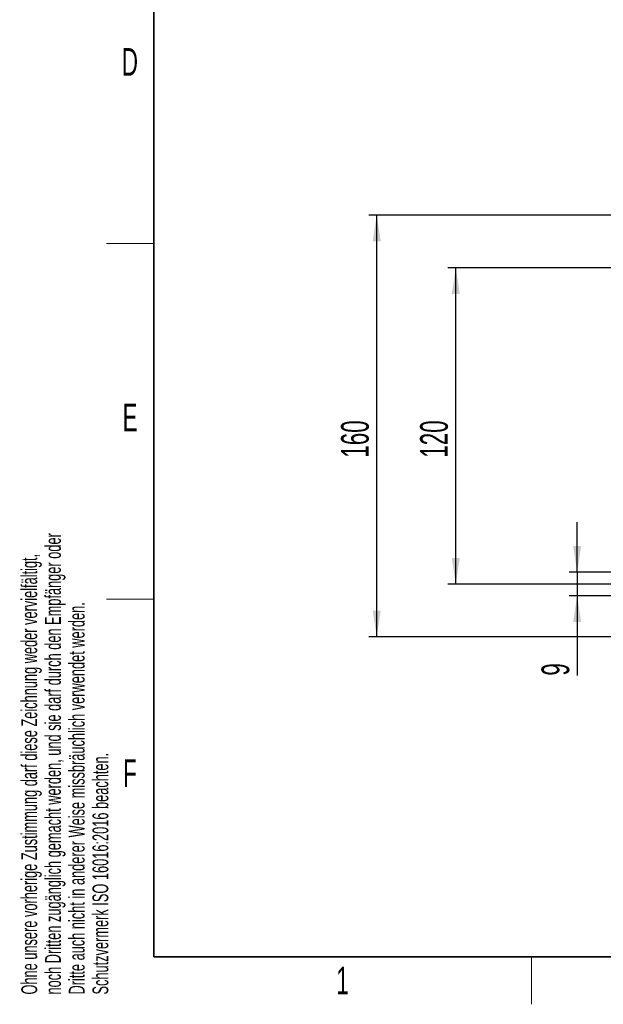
# Model space of a CAD drawing. Header units: millimetres. Extents: x 5 to 418, y 2 to 292.
# Tile 1 of 13: x 9 to 83, y 6 to 131. Entities that reach past the tile are written whole.
import ezdxf

# ---------------------------------------------------------------- set-up
doc = ezdxf.new("R2010")
doc.units = ezdxf.units.MM
doc.layers.add('SLD-0', color=7, linetype='Continuous')
doc.styles.add('SLDTEXTSTYLE0', font='TXT', dxfattribs={"width": 0.605})
doc.dimstyles.new('SLDDIMSTYLE0', dxfattribs={"dimtxt": 3.5, "dimasz": 3.302, "dimexe": 0, "dimexo": 0.0625, "dimgap": 0.875, "dimtad": 1, "dimlfac": 3, "dimrnd": 1e-09, "dimzin": 12, "dimdsep": 46, "dimtxsty": 'SLDTEXTSTYLE0', "dimsah": 1, "dimcen": 0.09, "dimadec": 0, "dimazin": 3, "dimtfac": 1, "dimtmove": 0, "dimatfit": 0, "dimfxl": 1, "dimfrac": 2, "dimtolj": 1, "dimtzin": 12, "dimarcsym": 0})
doc.dimstyles.new('SLDDIMSTYLE2', dxfattribs={"dimtxt": 3.5, "dimasz": 3.302, "dimexe": 0, "dimexo": 0.0625, "dimgap": 0.875, "dimtad": 1, "dimlfac": 3, "dimrnd": 1e-09, "dimzin": 12, "dimdsep": 46, "dimtxsty": 'SLDTEXTSTYLE0', "dimsah": 1, "dimcen": 0.09, "dimadec": 0, "dimazin": 3, "dimtfac": 1, "dimtofl": 0, "dimtmove": 0, "dimatfit": 3, "dimfxl": 1, "dimfrac": 2, "dimtolj": 1, "dimtzin": 12, "dimarcsym": 0})

# ---------------------------------------------------------------- blocks, each defined once
blk = doc.blocks.new('SW_NOTE_0_1')
at = {"layer": 'SLD-0', "color": 0, "char_height": 2, "attachment_point": 1, "rotation": 90, "style": 'SLDTEXTSTYLE0'}
for s, insert in [('noch Dritten zugänglich gemacht werden, und sie darf durch den Empfänger oder', (0.42, 0)), ('Ohne unsere vorherige Zustimmung darf diese Zeichnung weder vervielfältigt,', (-2.58, 0)), ('Dritte auch nicht in anderer Weise missbräuchlich verwendet werden.', (3.42, 0)), ('Schutzvermerk ISO 16016:2016 beachten.', (6.42, 0))]:
    blk.add_mtext(s, dxfattribs=dict(at, insert=insert))
blk = doc.blocks.new('_D_8')
at = {"layer": 'SLD-0', "color": 7}
for p, q in [((79.52, 60.68), (79.52, 67.03)), ((84.17, 60.68), (78.52, 60.68)), ((79.52, 60.68), (79.52, 57.68)), ((84.17, 57.68), (78.52, 57.68)), ((79.52, 57.68), (79.52, 47.59))]:
    blk.add_line(p, q, dxfattribs=at)
for points in [[(79.52, 60.68), (80.03, 63.99), (79.01, 63.99)], [(79.52, 57.68), (79.01, 54.38), (80.03, 54.38)]]:
    blk.add_solid(points, dxfattribs=at)
at = {"layer": 'SLD-0', "color": 7, "insert": (75.01, 47.59), "char_height": 3.5, "attachment_point": 1, "rotation": 90, "style": 'SLDTEXTSTYLE0'}
blk.add_mtext('9', dxfattribs=at)
blk = doc.blocks.new('_D_9')
at = {"layer": 'SLD-0', "color": 7}
for p, q in [((198.34, 99.18), (63.17, 99.18)), ((64.17, 59.18), (64.17, 99.18)), ((198.34, 59.18), (63.17, 59.18))]:
    blk.add_line(p, q, dxfattribs=at)
for points in [[(64.17, 99.18), (63.66, 95.88), (64.68, 95.88)], [(64.17, 59.18), (64.68, 62.49), (63.66, 62.49)]]:
    blk.add_solid(points, dxfattribs=at)
at = {"layer": 'SLD-0', "color": 7, "insert": (59.66, 75.17), "char_height": 3.5, "attachment_point": 1, "rotation": 90, "style": 'SLDTEXTSTYLE0'}
blk.add_mtext('120', dxfattribs=at)
blk = doc.blocks.new('_D_10')
at = {"layer": 'SLD-0', "color": 7}
for p, q in [((93.21, 105.85), (53.17, 105.85)), ((54.17, 52.52), (54.17, 105.85)), ((93.21, 52.52), (53.17, 52.52))]:
    blk.add_line(p, q, dxfattribs=at)
for points in [[(54.17, 105.85), (53.66, 102.55), (54.68, 102.55)], [(54.17, 52.52), (54.68, 55.82), (53.66, 55.82)]]:
    blk.add_solid(points, dxfattribs=at)
at = {"layer": 'SLD-0', "color": 7, "insert": (49.66, 75.17), "char_height": 3.5, "attachment_point": 1, "rotation": 90, "style": 'SLDTEXTSTYLE0'}
blk.add_mtext('160', dxfattribs=at)

msp = doc.modelspace()

# ---------------------------------------------------------------- linework, layer by layer
at = {"layer": 'SLD-0', "lineweight": 35}
for p, q in [((26, 282.5), (26, 12)), ((26, 12), (408, 12))]:
    msp.add_line(p, q, dxfattribs=at)
at = {"layer": 'SLD-0', "lineweight": 18}
for p, q in [((20, 102.25), (26, 102.25)), ((20, 57.25), (26, 57.25)), ((73.75, 6), (73.75, 12))]:
    msp.add_line(p, q, dxfattribs=at)

# ---------------------------------------------------------------- block references
at = {"layer": 'SLD-0'}
msp.add_blockref('SW_NOTE_0_1', (11.808, 7.2381), dxfattribs=at)

# ---------------------------------------------------------------- texts
at = {"layer": 'SLD-0', "char_height": 3.5, "attachment_point": 2, "style": 'SLDTEXTSTYLE0'}
for s, insert in [('D', (22.9597, 127.0011)), ('E', (22.9816, 82.0011)), ('F', (22.9536, 37.0011)), ('1', (49.8527, 10.743))]:
    msp.add_mtext(s, dxfattribs=dict(at, insert=insert))

# ---------------------------------------------------------------- dimensions: what is measured, and where the dimension line sits
at = {"layer": 'SLD-0', "color": 7}
for base, p1, p2, dimstyle, picture, middle in [((54.172, 105.8515), (93.2054, 52.5182), (93.2054, 105.8515), 'SLDDIMSTYLE2', '_D_10', (54.172, 79.1849)), ((64.172, 99.1849), (198.3387, 59.1849), (198.3387, 99.1849), 'SLDDIMSTYLE2', '_D_9', (64.172, 79.1849)), ((79.5197, 57.6849), (84.172, 60.6849), (84.172, 57.6849), 'SLDDIMSTYLE0', '_D_8', (79.5197, 48.9255))]:
    dim = msp.add_linear_dim(base=base, p1=p1, p2=p2, angle=90, dimstyle=dimstyle, dxfattribs=at)
    dim.commit()
    dim.dimension.update_dxf_attribs({"geometry": picture, "text_midpoint": middle, "dimtype": 160})

doc.saveas('drawing.dxf')
